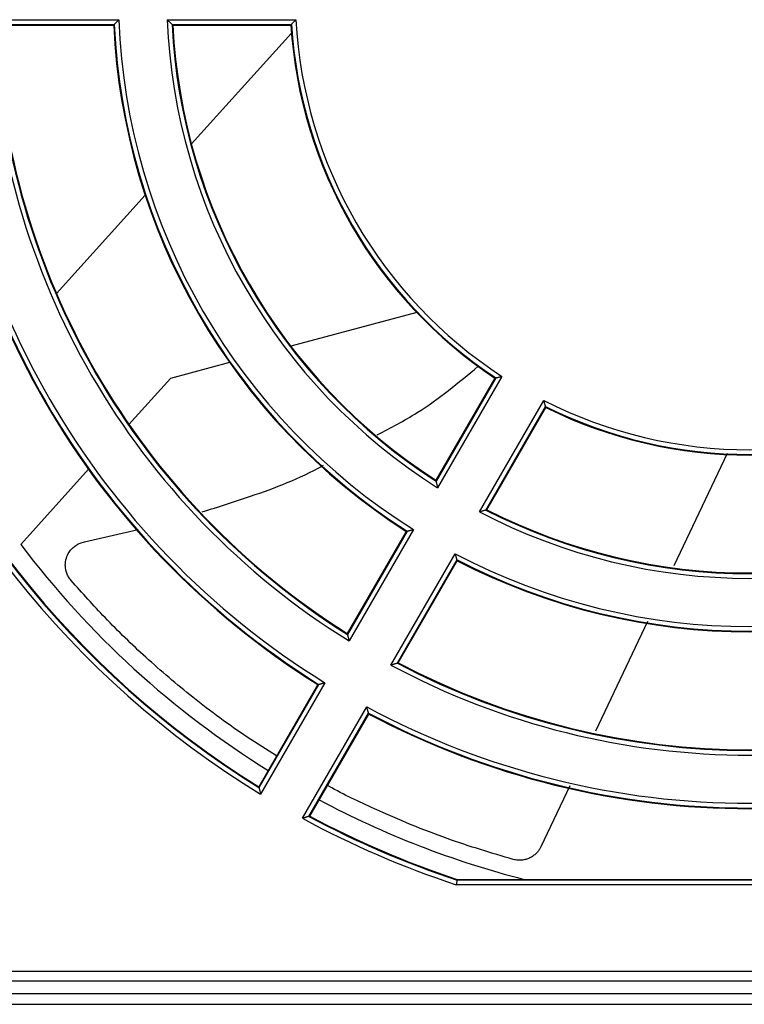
# Model space of a CAD drawing. Header units: inches. Extents: x -16 to 112, y 241 to 387.
# Tile 4 of 9: x 28 to 53, y 318 to 351. Entities that reach past the tile are written whole.
import ezdxf

# ---------------------------------------------------------------- set-up
doc = ezdxf.new("R2010")
doc.units = ezdxf.units.IN
doc.header["$MEASUREMENT"] = 0

# ---------------------------------------------------------------- blocks, each defined once
blk = doc.blocks.new('block 7')
at = {"color": 7, "lineweight": 25}
blk.add_lwpolyline([(7.838, 318.648), (88.105, 318.648)], dxfattribs=at)
blk = doc.blocks.new('block 92')
at = {"color": 7, "lineweight": 25}
blk.add_lwpolyline([(7.224, 317.854), (88.824, 317.854)], dxfattribs=at)
blk = doc.blocks.new('block 126')
at = {"color": 7, "lineweight": 25}
blk.add_open_spline([(27.055, 351.275), (27.329, 342.651), (31.899, 334.736), (39.231, 330.187)], degree=3, dxfattribs=at)
blk = doc.blocks.new('block 127')
at = {"color": 7, "lineweight": 25}
blk.add_lwpolyline([(41.413, 333.967), (39.231, 330.187)], dxfattribs=at)
blk = doc.blocks.new('block 128')
at = {"color": 7, "lineweight": 25}
blk.add_open_spline([(31.421, 351.275), (31.691, 344.21), (35.43, 337.734), (41.413, 333.967)], degree=3, dxfattribs=at)
blk = doc.blocks.new('block 129')
at = {"color": 7, "lineweight": 25}
blk.add_lwpolyline([(27.055, 351.275), (31.421, 351.275)], dxfattribs=at)
blk = doc.blocks.new('block 130')
at = {"color": 7, "lineweight": 25}
blk.add_open_spline([(45.834, 338.35), (50.226, 336.117), (55.421, 336.117), (59.813, 338.35)], degree=3, dxfattribs=at)
blk = doc.blocks.new('block 131')
at = {"color": 7, "lineweight": 25}
blk.add_lwpolyline([(43.65, 334.568), (45.834, 338.35)], dxfattribs=at)
blk = doc.blocks.new('block 132')
at = {"color": 7, "lineweight": 25}
blk.add_open_spline([(43.65, 334.568), (49.396, 331.56), (56.251, 331.56), (61.997, 334.568)], degree=3, dxfattribs=at)
blk = doc.blocks.new('block 134')
at = {"color": 7, "lineweight": 25}
blk.add_open_spline([(40.648, 329.368), (48.254, 325.293), (57.393, 325.293), (64.999, 329.368)], degree=3, dxfattribs=at)
blk = doc.blocks.new('block 136')
at = {"color": 7, "lineweight": 25}
blk.add_open_spline([(42.831, 333.149), (49.084, 329.85), (56.563, 329.85), (62.816, 333.149)], degree=3, dxfattribs=at)
blk = doc.blocks.new('block 137')
at = {"color": 7, "lineweight": 25}
blk.add_lwpolyline([(40.648, 329.368), (42.831, 333.149)], dxfattribs=at)
blk = doc.blocks.new('block 138')
at = {"color": 7, "lineweight": 25}
blk.add_open_spline([(33.059, 351.275), (33.327, 344.795), (36.755, 338.858), (42.232, 335.386)], degree=3, dxfattribs=at)
blk = doc.blocks.new('block 139')
at = {"color": 7, "lineweight": 25}
blk.add_lwpolyline([(44.416, 339.169), (42.232, 335.386)], dxfattribs=at)
blk = doc.blocks.new('block 140')
at = {"color": 7, "lineweight": 25}
blk.add_open_spline([(37.427, 351.275), (37.688, 346.355), (40.286, 341.856), (44.416, 339.169)], degree=3, dxfattribs=at)
blk = doc.blocks.new('block 141')
at = {"color": 7, "lineweight": 25}
blk.add_lwpolyline([(33.059, 351.275), (37.427, 351.275)], dxfattribs=at)
blk = doc.blocks.new('block 175')
at = {"color": 7, "lineweight": 25}
blk.add_lwpolyline([(88.103, 318.968), (7.857, 318.968)], dxfattribs=at)
blk = doc.blocks.new('block 190')
at = {"color": 7, "lineweight": 25}
blk.add_open_spline([(22.642, 342.136), (24.999, 334.992), (29.813, 328.916), (36.229, 324.988)], degree=3, dxfattribs=at)
blk = doc.blocks.new('block 191')
at = {"color": 7, "lineweight": 25}
blk.add_lwpolyline([(38.412, 328.768), (36.229, 324.988)], dxfattribs=at)
blk = doc.blocks.new('block 192')
at = {"color": 7, "lineweight": 25}
blk.add_open_spline([(25.417, 351.275), (25.692, 342.066), (30.574, 333.611), (38.412, 328.768)], degree=3, dxfattribs=at)
blk = doc.blocks.new('block 195')
at = {"color": 7, "lineweight": 25}
blk.add_lwpolyline([(62.781, 321.912), (42.866, 321.912)], dxfattribs=at)
blk = doc.blocks.new('block 198')
at = {"color": 7, "lineweight": 25}
blk.add_open_spline([(39.829, 327.95), (47.942, 323.584), (57.705, 323.584), (65.818, 327.95)], degree=3, dxfattribs=at)
blk = doc.blocks.new('block 199')
at = {"color": 7, "lineweight": 25}
blk.add_lwpolyline([(37.647, 324.17), (39.829, 327.95)], dxfattribs=at)
blk = doc.blocks.new('block 200')
at = {"color": 7, "lineweight": 25}
blk.add_open_spline([(37.647, 324.17), (39.316, 323.263), (41.062, 322.507), (42.866, 321.912)], degree=3, dxfattribs=at)
blk = doc.blocks.new('block 367')
at = {"color": 7, "lineweight": 25}
blk.add_open_spline([(27.22, 351.116), (27.543, 342.663), (32.016, 334.915), (39.175, 330.409)], degree=3, dxfattribs=at)
blk = doc.blocks.new('block 368')
at = {"color": 7, "lineweight": 25}
blk.add_open_spline([(39.175, 330.409), (39.175, 330.407), (39.176, 330.405), (39.177, 330.402), (39.177, 330.399), (39.179, 330.394), (39.18, 330.388), (39.182, 330.381), (39.183, 330.374), (39.186, 330.366), (39.188, 330.357), (39.19, 330.347), (39.193, 330.337), (39.195, 330.327), (39.198, 330.317), (39.201, 330.306), (39.204, 330.293), (39.207, 330.28), (39.21, 330.267), (39.213, 330.256), (39.216, 330.245), (39.218, 330.235), (39.222, 330.219), (39.226, 330.203), (39.231, 330.187)], degree=3, knots=[0, 0, 0, 0, 1, 1, 1, 2, 2, 2, 3, 3, 3, 4, 4, 4, 5, 5, 5, 6, 6, 6, 7, 7, 7, 8, 8, 8, 8], dxfattribs=at)
blk = doc.blocks.new('block 373')
at = {"color": 7, "lineweight": 25}
blk.add_open_spline([(25.263, 351.116), (25.588, 341.964), (30.434, 333.571), (38.196, 328.714)], degree=3, dxfattribs=at)
blk = doc.blocks.new('block 374')
at = {"color": 7, "lineweight": 25}
blk.add_open_spline([(38.196, 328.714), (38.198, 328.715), (38.2, 328.715), (38.203, 328.716), (38.206, 328.717), (38.211, 328.718), (38.217, 328.719), (38.223, 328.721), (38.23, 328.723), (38.238, 328.725), (38.246, 328.727), (38.255, 328.729), (38.265, 328.732), (38.275, 328.734), (38.285, 328.737), (38.295, 328.739), (38.307, 328.742), (38.32, 328.745), (38.333, 328.749), (38.343, 328.751), (38.354, 328.754), (38.365, 328.757), (38.381, 328.76), (38.396, 328.764), (38.412, 328.768)], degree=3, knots=[0, 0, 0, 0, 1, 1, 1, 2, 2, 2, 3, 3, 3, 4, 4, 4, 5, 5, 5, 6, 6, 6, 7, 7, 7, 8, 8, 8, 8], dxfattribs=at)
blk = doc.blocks.new('block 390')
at = {"color": 7, "lineweight": 25}
blk.add_open_spline([(31.268, 351.116), (31.586, 344.109), (35.289, 337.693), (41.199, 333.915)], degree=3, dxfattribs=at)
blk = doc.blocks.new('block 391')
at = {"color": 7, "lineweight": 25}
blk.add_open_spline([(31.268, 351.116), (31.269, 351.117), (31.27, 351.118), (31.273, 351.121), (31.275, 351.123), (31.278, 351.127), (31.282, 351.131), (31.287, 351.135), (31.291, 351.14), (31.297, 351.146), (31.303, 351.152), (31.31, 351.159), (31.317, 351.167), (31.323, 351.174), (31.331, 351.181), (31.338, 351.189), (31.347, 351.198), (31.355, 351.207), (31.364, 351.217), (31.372, 351.225), (31.38, 351.233), (31.388, 351.241), (31.399, 351.252), (31.41, 351.264), (31.421, 351.275)], degree=3, knots=[0, 0, 0, 0, 1, 1, 1, 2, 2, 2, 3, 3, 3, 4, 4, 4, 5, 5, 5, 6, 6, 6, 7, 7, 7, 8, 8, 8, 8], dxfattribs=at)
blk = doc.blocks.new('block 392')
at = {"color": 7, "lineweight": 25}
blk.add_open_spline([(41.199, 333.915), (41.201, 333.915), (41.202, 333.916), (41.206, 333.916), (41.209, 333.917), (41.214, 333.918), (41.219, 333.92), (41.225, 333.921), (41.232, 333.923), (41.24, 333.925), (41.248, 333.927), (41.257, 333.929), (41.267, 333.931), (41.277, 333.934), (41.287, 333.936), (41.297, 333.939), (41.309, 333.942), (41.322, 333.945), (41.335, 333.948), (41.345, 333.951), (41.356, 333.953), (41.367, 333.956), (41.382, 333.96), (41.398, 333.964), (41.413, 333.967)], degree=3, knots=[0, 0, 0, 0, 1, 1, 1, 2, 2, 2, 3, 3, 3, 4, 4, 4, 5, 5, 5, 6, 6, 6, 7, 7, 7, 8, 8, 8, 8], dxfattribs=at)
blk = doc.blocks.new('block 393')
at = {"color": 7, "lineweight": 25}
blk.add_open_spline([(37.276, 351.116), (37.582, 346.253), (40.145, 341.814), (44.203, 339.118)], degree=3, dxfattribs=at)
blk = doc.blocks.new('block 394')
at = {"color": 7, "lineweight": 25}
blk.add_open_spline([(37.276, 351.116), (37.278, 351.117), (37.279, 351.118), (37.281, 351.121), (37.283, 351.123), (37.287, 351.127), (37.291, 351.131), (37.295, 351.135), (37.3, 351.14), (37.305, 351.146), (37.311, 351.152), (37.317, 351.159), (37.324, 351.167), (37.331, 351.174), (37.338, 351.181), (37.345, 351.189), (37.354, 351.198), (37.362, 351.207), (37.371, 351.216), (37.379, 351.224), (37.386, 351.232), (37.394, 351.241), (37.405, 351.252), (37.416, 351.264), (37.427, 351.275)], degree=3, knots=[0, 0, 0, 0, 1, 1, 1, 2, 2, 2, 3, 3, 3, 4, 4, 4, 5, 5, 5, 6, 6, 6, 7, 7, 7, 8, 8, 8, 8], dxfattribs=at)
blk = doc.blocks.new('block 395')
at = {"color": 7, "lineweight": 25}
blk.add_open_spline([(44.203, 339.118), (44.205, 339.119), (44.207, 339.119), (44.21, 339.12), (44.213, 339.121), (44.218, 339.122), (44.223, 339.123), (44.229, 339.124), (44.236, 339.126), (44.244, 339.128), (44.252, 339.13), (44.261, 339.132), (44.271, 339.134), (44.281, 339.137), (44.29, 339.139), (44.301, 339.141), (44.313, 339.144), (44.325, 339.147), (44.338, 339.15), (44.348, 339.153), (44.359, 339.155), (44.37, 339.158), (44.386, 339.161), (44.401, 339.165), (44.416, 339.169)], degree=3, knots=[0, 0, 0, 0, 1, 1, 1, 2, 2, 2, 3, 3, 3, 4, 4, 4, 5, 5, 5, 6, 6, 6, 7, 7, 7, 8, 8, 8, 8], dxfattribs=at)
blk = doc.blocks.new('block 400')
at = {"color": 7, "lineweight": 25}
blk.add_lwpolyline([(27.22, 351.116), (31.268, 351.116)], dxfattribs=at)
blk = doc.blocks.new('block 403')
at = {"color": 7, "lineweight": 25}
blk.add_lwpolyline([(33.226, 351.116), (37.276, 351.116)], dxfattribs=at)
blk = doc.blocks.new('block 404')
at = {"color": 7, "lineweight": 25}
blk.add_open_spline([(33.226, 351.116), (33.224, 351.117), (33.223, 351.119), (33.22, 351.121), (33.218, 351.123), (33.214, 351.127), (33.21, 351.131), (33.205, 351.136), (33.199, 351.141), (33.193, 351.147), (33.187, 351.153), (33.179, 351.16), (33.171, 351.167), (33.164, 351.174), (33.156, 351.182), (33.148, 351.19), (33.139, 351.199), (33.129, 351.208), (33.119, 351.217), (33.111, 351.225), (33.103, 351.233), (33.095, 351.241), (33.083, 351.252), (33.071, 351.264), (33.059, 351.275)], degree=3, knots=[0, 0, 0, 0, 1, 1, 1, 2, 2, 2, 3, 3, 3, 4, 4, 4, 5, 5, 5, 6, 6, 6, 7, 7, 7, 8, 8, 8, 8], dxfattribs=at)
blk = doc.blocks.new('block 407')
at = {"color": 7, "lineweight": 25}
blk.add_open_spline([(33.226, 351.116), (33.54, 344.808), (36.872, 339.037), (42.178, 335.61)], degree=3, dxfattribs=at)
blk = doc.blocks.new('block 408')
at = {"color": 7, "lineweight": 25}
blk.add_open_spline([(42.178, 335.61), (42.178, 335.608), (42.179, 335.606), (42.179, 335.603), (42.18, 335.6), (42.181, 335.595), (42.183, 335.589), (42.184, 335.582), (42.186, 335.575), (42.188, 335.567), (42.19, 335.558), (42.193, 335.548), (42.195, 335.537), (42.198, 335.527), (42.2, 335.517), (42.203, 335.506), (42.206, 335.494), (42.209, 335.481), (42.213, 335.467), (42.215, 335.457), (42.218, 335.446), (42.221, 335.434), (42.224, 335.418), (42.228, 335.402), (42.232, 335.386)], degree=3, knots=[0, 0, 0, 0, 1, 1, 1, 2, 2, 2, 3, 3, 3, 4, 4, 4, 5, 5, 5, 6, 6, 6, 7, 7, 7, 8, 8, 8, 8], dxfattribs=at)
blk = doc.blocks.new('block 409')
at = {"color": 7, "lineweight": 25}
blk.add_open_spline([(22.801, 342.162), (25.132, 335.118), (29.865, 329.117), (36.173, 325.21)], degree=3, dxfattribs=at)
blk = doc.blocks.new('block 410')
at = {"color": 7, "lineweight": 25}
blk.add_open_spline([(36.173, 325.21), (36.174, 325.208), (36.174, 325.206), (36.175, 325.203), (36.176, 325.199), (36.177, 325.194), (36.178, 325.189), (36.18, 325.182), (36.182, 325.175), (36.184, 325.167), (36.186, 325.158), (36.189, 325.149), (36.191, 325.138), (36.194, 325.128), (36.196, 325.118), (36.199, 325.107), (36.202, 325.095), (36.205, 325.082), (36.209, 325.069), (36.212, 325.058), (36.214, 325.047), (36.217, 325.036), (36.221, 325.02), (36.225, 325.004), (36.229, 324.988)], degree=3, knots=[0, 0, 0, 0, 1, 1, 1, 2, 2, 2, 3, 3, 3, 4, 4, 4, 5, 5, 5, 6, 6, 6, 7, 7, 7, 8, 8, 8, 8], dxfattribs=at)
blk = doc.blocks.new('block 413')
at = {"color": 7, "lineweight": 25}
blk.add_lwpolyline([(41.199, 333.915), (39.175, 330.409)], dxfattribs=at)
blk = doc.blocks.new('block 415')
at = {"color": 7, "lineweight": 25}
blk.add_open_spline([(45.897, 338.141), (45.896, 338.142), (45.896, 338.144), (45.895, 338.147), (45.894, 338.15), (45.892, 338.155), (45.891, 338.16), (45.889, 338.166), (45.887, 338.173), (45.885, 338.18), (45.882, 338.189), (45.88, 338.198), (45.877, 338.207), (45.874, 338.217), (45.871, 338.226), (45.868, 338.237), (45.864, 338.248), (45.861, 338.26), (45.857, 338.273), (45.854, 338.283), (45.851, 338.294), (45.848, 338.305), (45.843, 338.32), (45.839, 338.335), (45.834, 338.35)], degree=3, knots=[0, 0, 0, 0, 1, 1, 1, 2, 2, 2, 3, 3, 3, 4, 4, 4, 5, 5, 5, 6, 6, 6, 7, 7, 7, 8, 8, 8, 8], dxfattribs=at)
blk = doc.blocks.new('block 416')
at = {"color": 7, "lineweight": 25}
blk.add_lwpolyline([(43.871, 334.632), (45.897, 338.141)], dxfattribs=at)
blk = doc.blocks.new('block 417')
at = {"color": 7, "lineweight": 25}
blk.add_open_spline([(43.871, 334.632), (43.87, 334.632), (43.868, 334.631), (43.864, 334.63), (43.861, 334.63), (43.856, 334.628), (43.85, 334.626), (43.844, 334.625), (43.837, 334.622), (43.829, 334.62), (43.82, 334.617), (43.81, 334.614), (43.8, 334.611), (43.79, 334.609), (43.779, 334.605), (43.769, 334.602), (43.756, 334.599), (43.743, 334.595), (43.73, 334.591), (43.72, 334.588), (43.709, 334.585), (43.698, 334.582), (43.682, 334.577), (43.666, 334.572), (43.65, 334.568)], degree=3, knots=[0, 0, 0, 0, 1, 1, 1, 2, 2, 2, 3, 3, 3, 4, 4, 4, 5, 5, 5, 6, 6, 6, 7, 7, 7, 8, 8, 8, 8], dxfattribs=at)
blk = doc.blocks.new('block 418')
at = {"color": 7, "lineweight": 25}
blk.add_open_spline([(43.871, 334.632), (49.492, 331.751), (56.155, 331.751), (61.776, 334.632)], degree=3, dxfattribs=at)
blk = doc.blocks.new('block 421')
at = {"color": 7, "lineweight": 25}
blk.add_lwpolyline([(44.203, 339.118), (42.178, 335.61)], dxfattribs=at)
blk = doc.blocks.new('block 424')
at = {"color": 7, "lineweight": 25}
blk.add_open_spline([(45.897, 338.141), (50.26, 335.974), (55.386, 335.974), (59.75, 338.141)], degree=3, dxfattribs=at)
blk = doc.blocks.new('block 426')
at = {"color": 7, "lineweight": 25}
blk.add_open_spline([(39.89, 327.737), (47.978, 323.442), (57.669, 323.442), (65.757, 327.737)], degree=3, dxfattribs=at)
blk = doc.blocks.new('block 427')
at = {"color": 7, "lineweight": 25}
blk.add_open_spline([(39.89, 327.737), (39.89, 327.738), (39.889, 327.74), (39.888, 327.743), (39.887, 327.747), (39.886, 327.751), (39.884, 327.757), (39.883, 327.763), (39.881, 327.77), (39.879, 327.777), (39.876, 327.786), (39.873, 327.795), (39.871, 327.805), (39.868, 327.814), (39.865, 327.824), (39.862, 327.835), (39.859, 327.847), (39.855, 327.859), (39.851, 327.872), (39.848, 327.882), (39.845, 327.893), (39.842, 327.904), (39.838, 327.919), (39.834, 327.935), (39.829, 327.95)], degree=3, knots=[0, 0, 0, 0, 1, 1, 1, 2, 2, 2, 3, 3, 3, 4, 4, 4, 5, 5, 5, 6, 6, 6, 7, 7, 7, 8, 8, 8, 8], dxfattribs=at)
blk = doc.blocks.new('block 429')
at = {"color": 7, "lineweight": 25}
blk.add_lwpolyline([(40.868, 329.431), (42.892, 332.937)], dxfattribs=at)
blk = doc.blocks.new('block 430')
at = {"color": 7, "lineweight": 25}
blk.add_open_spline([(40.868, 329.431), (40.867, 329.431), (40.865, 329.43), (40.862, 329.43), (40.858, 329.428), (40.853, 329.427), (40.847, 329.425), (40.841, 329.424), (40.834, 329.421), (40.826, 329.419), (40.817, 329.417), (40.807, 329.414), (40.797, 329.411), (40.787, 329.408), (40.777, 329.405), (40.766, 329.402), (40.754, 329.398), (40.741, 329.395), (40.728, 329.391), (40.717, 329.388), (40.707, 329.385), (40.696, 329.382), (40.68, 329.377), (40.664, 329.373), (40.648, 329.368)], degree=3, knots=[0, 0, 0, 0, 1, 1, 1, 2, 2, 2, 3, 3, 3, 4, 4, 4, 5, 5, 5, 6, 6, 6, 7, 7, 7, 8, 8, 8, 8], dxfattribs=at)
blk = doc.blocks.new('block 431')
at = {"color": 7, "lineweight": 25}
blk.add_open_spline([(42.892, 332.937), (42.892, 332.939), (42.891, 332.941), (42.891, 332.944), (42.89, 332.947), (42.888, 332.952), (42.887, 332.957), (42.885, 332.963), (42.883, 332.97), (42.881, 332.977), (42.878, 332.986), (42.876, 332.995), (42.873, 333.005), (42.87, 333.014), (42.867, 333.024), (42.864, 333.034), (42.861, 333.046), (42.857, 333.059), (42.853, 333.071), (42.85, 333.082), (42.847, 333.092), (42.844, 333.103), (42.84, 333.118), (42.835, 333.134), (42.831, 333.149)], degree=3, knots=[0, 0, 0, 0, 1, 1, 1, 2, 2, 2, 3, 3, 3, 4, 4, 4, 5, 5, 5, 6, 6, 6, 7, 7, 7, 8, 8, 8, 8], dxfattribs=at)
blk = doc.blocks.new('block 432')
at = {"color": 7, "lineweight": 25}
blk.add_lwpolyline([(37.867, 324.232), (39.89, 327.737)], dxfattribs=at)
blk = doc.blocks.new('block 433')
at = {"color": 7, "lineweight": 25}
blk.add_open_spline([(37.867, 324.232), (37.865, 324.232), (37.863, 324.231), (37.86, 324.23), (37.856, 324.229), (37.851, 324.228), (37.846, 324.226), (37.839, 324.224), (37.832, 324.222), (37.824, 324.22), (37.815, 324.218), (37.806, 324.215), (37.796, 324.212), (37.786, 324.209), (37.775, 324.206), (37.765, 324.203), (37.753, 324.2), (37.74, 324.196), (37.727, 324.192), (37.716, 324.189), (37.705, 324.186), (37.694, 324.183), (37.679, 324.179), (37.663, 324.174), (37.647, 324.17)], degree=3, knots=[0, 0, 0, 0, 1, 1, 1, 2, 2, 2, 3, 3, 3, 4, 4, 4, 5, 5, 5, 6, 6, 6, 7, 7, 7, 8, 8, 8, 8], dxfattribs=at)
blk = doc.blocks.new('block 437')
at = {"color": 7, "lineweight": 25}
blk.add_open_spline([(42.892, 332.937), (49.12, 329.709), (56.527, 329.709), (62.754, 332.937)], degree=3, dxfattribs=at)
blk = doc.blocks.new('block 438')
at = {"color": 7, "lineweight": 25}
blk.add_open_spline([(40.868, 329.431), (48.35, 325.485), (57.297, 325.485), (64.778, 329.431)], degree=3, dxfattribs=at)
blk = doc.blocks.new('block 441')
at = {"color": 7, "lineweight": 25}
blk.add_lwpolyline([(38.196, 328.714), (36.173, 325.21)], dxfattribs=at)
blk = doc.blocks.new('block 443')
at = {"color": 7, "lineweight": 25}
blk.add_lwpolyline([(62.755, 322.071), (42.892, 322.071)], dxfattribs=at)
blk = doc.blocks.new('block 445')
at = {"color": 7, "lineweight": 25}
blk.add_open_spline([(42.892, 322.071), (42.892, 322.07), (42.891, 322.069), (42.891, 322.066), (42.891, 322.064), (42.89, 322.061), (42.89, 322.056), (42.889, 322.052), (42.888, 322.047), (42.887, 322.041), (42.886, 322.035), (42.885, 322.028), (42.884, 322.021), (42.882, 322.008), (42.879, 321.994), (42.877, 321.979), (42.874, 321.958), (42.87, 321.935), (42.866, 321.912)], degree=3, knots=[0, 0, 0, 0, 1, 1, 1, 2, 2, 2, 3, 3, 3, 4, 4, 4, 5, 5, 5, 6, 6, 6, 6], dxfattribs=at)
blk = doc.blocks.new('block 447')
at = {"color": 7, "lineweight": 25}
blk.add_open_spline([(37.867, 324.232), (39.476, 323.368), (41.158, 322.645), (42.892, 322.071)], degree=3, dxfattribs=at)
blk = doc.blocks.new('block 476')
at = {"color": 7, "lineweight": 25}
blk.add_lwpolyline([(20.931, 318.224), (71.342, 318.224)], dxfattribs=at)
blk = doc.blocks.new('block 554')
at = {"color": 7, "lineweight": 25}
blk.add_open_spline([(27.243, 351.094), (27.572, 342.665), (32.033, 334.94), (39.167, 330.44)], degree=3, dxfattribs=at)
blk = doc.blocks.new('block 555')
at = {"color": 7, "lineweight": 25}
blk.add_lwpolyline([(39.167, 330.44), (39.172, 330.423), (39.175, 330.409)], dxfattribs=at)
blk = doc.blocks.new('block 556')
at = {"color": 7, "lineweight": 25}
blk.add_lwpolyline([(37.256, 351.094), (37.267, 351.106), (37.276, 351.116)], dxfattribs=at)
blk = doc.blocks.new('block 557')
at = {"color": 7, "lineweight": 25}
blk.add_lwpolyline([(33.249, 351.094), (37.256, 351.094)], dxfattribs=at)
blk = doc.blocks.new('block 558')
at = {"color": 7, "lineweight": 25}
blk.add_lwpolyline([(33.249, 351.094), (33.236, 351.106), (33.226, 351.116)], dxfattribs=at)
blk = doc.blocks.new('block 562')
at = {"color": 7, "lineweight": 25}
blk.add_lwpolyline([(41.169, 333.907), (41.186, 333.912), (41.199, 333.915)], dxfattribs=at)
blk = doc.blocks.new('block 563')
at = {"color": 7, "lineweight": 25}
blk.add_open_spline([(31.247, 351.094), (31.571, 344.095), (35.27, 337.688), (41.169, 333.907)], degree=3, dxfattribs=at)
blk = doc.blocks.new('block 564')
at = {"color": 7, "lineweight": 25}
blk.add_lwpolyline([(31.247, 351.094), (31.259, 351.106), (31.268, 351.116)], dxfattribs=at)
blk = doc.blocks.new('block 571')
at = {"color": 7, "lineweight": 25}
blk.add_lwpolyline([(38.166, 328.707), (38.183, 328.711), (38.196, 328.714)], dxfattribs=at)
blk = doc.blocks.new('block 572')
at = {"color": 7, "lineweight": 25}
blk.add_open_spline([(25.242, 351.094), (25.573, 341.95), (30.414, 333.566), (38.166, 328.707)], degree=3, dxfattribs=at)
blk = doc.blocks.new('block 586')
at = {"color": 7, "lineweight": 25}
blk.add_lwpolyline([(44.174, 339.111), (44.19, 339.115), (44.203, 339.118)], dxfattribs=at)
blk = doc.blocks.new('block 587')
at = {"color": 7, "lineweight": 25}
blk.add_open_spline([(37.256, 351.094), (37.567, 346.239), (40.126, 341.808), (44.174, 339.111)], degree=3, dxfattribs=at)
blk = doc.blocks.new('block 588')
at = {"color": 7, "lineweight": 25}
blk.add_lwpolyline([(27.243, 351.094), (31.247, 351.094)], dxfattribs=at)
blk = doc.blocks.new('block 589')
at = {"color": 7, "lineweight": 25}
blk.add_open_spline([(33.249, 351.094), (33.57, 344.809), (36.889, 339.062), (42.17, 335.642)], degree=3, dxfattribs=at)
blk = doc.blocks.new('block 590')
at = {"color": 7, "lineweight": 25}
blk.add_lwpolyline([(42.17, 335.642), (42.175, 335.624), (42.178, 335.61)], dxfattribs=at)
blk = doc.blocks.new('block 591')
at = {"color": 7, "lineweight": 25}
blk.add_open_spline([(22.824, 342.166), (25.15, 335.135), (29.872, 329.145), (36.165, 325.241)], degree=3, dxfattribs=at)
blk = doc.blocks.new('block 592')
at = {"color": 7, "lineweight": 25}
blk.add_lwpolyline([(36.165, 325.241), (36.17, 325.224), (36.173, 325.21)], dxfattribs=at)
blk = doc.blocks.new('block 598')
at = {"color": 7, "lineweight": 25}
blk.add_lwpolyline([(43.902, 334.642), (43.885, 334.636), (43.871, 334.632)], dxfattribs=at)
blk = doc.blocks.new('block 599')
at = {"color": 7, "lineweight": 25}
blk.add_open_spline([(43.902, 334.642), (49.505, 331.778), (56.142, 331.778), (61.745, 334.642)], degree=3, dxfattribs=at)
blk = doc.blocks.new('block 600')
at = {"color": 7, "lineweight": 25}
blk.add_open_spline([(45.906, 338.111), (50.265, 335.954), (55.382, 335.954), (59.741, 338.111)], degree=3, dxfattribs=at)
blk = doc.blocks.new('block 601')
at = {"color": 7, "lineweight": 25}
blk.add_lwpolyline([(45.906, 338.111), (45.901, 338.128), (45.897, 338.141)], dxfattribs=at)
blk = doc.blocks.new('block 602')
at = {"color": 7, "lineweight": 25}
blk.add_lwpolyline([(41.169, 333.907), (39.167, 330.44)], dxfattribs=at)
blk = doc.blocks.new('block 603')
at = {"color": 7, "lineweight": 25}
blk.add_lwpolyline([(43.902, 334.642), (45.906, 338.111)], dxfattribs=at)
blk = doc.blocks.new('block 604')
at = {"color": 7, "lineweight": 25}
blk.add_lwpolyline([(44.174, 339.111), (42.17, 335.642)], dxfattribs=at)
blk = doc.blocks.new('block 613')
at = {"color": 7, "lineweight": 25}
blk.add_lwpolyline([(40.899, 329.44), (40.882, 329.435), (40.868, 329.431)], dxfattribs=at)
blk = doc.blocks.new('block 614')
at = {"color": 7, "lineweight": 25}
blk.add_lwpolyline([(42.901, 332.908), (42.896, 332.924), (42.892, 332.937)], dxfattribs=at)
blk = doc.blocks.new('block 615')
at = {"color": 7, "lineweight": 25}
blk.add_lwpolyline([(40.899, 329.44), (42.901, 332.908)], dxfattribs=at)
blk = doc.blocks.new('block 616')
at = {"color": 7, "lineweight": 25}
blk.add_lwpolyline([(39.899, 327.707), (39.894, 327.724), (39.89, 327.737)], dxfattribs=at)
blk = doc.blocks.new('block 617')
at = {"color": 7, "lineweight": 25}
blk.add_lwpolyline([(37.897, 324.241), (39.899, 327.707)], dxfattribs=at)
blk = doc.blocks.new('block 618')
at = {"color": 7, "lineweight": 25}
blk.add_lwpolyline([(37.897, 324.241), (37.88, 324.236), (37.867, 324.232)], dxfattribs=at)
blk = doc.blocks.new('block 619')
at = {"color": 7, "lineweight": 25}
blk.add_lwpolyline([(38.166, 328.707), (36.165, 325.241)], dxfattribs=at)
blk = doc.blocks.new('block 621')
at = {"color": 7, "lineweight": 25}
blk.add_open_spline([(42.901, 332.908), (49.124, 329.689), (56.522, 329.689), (62.746, 332.908)], degree=3, dxfattribs=at)
blk = doc.blocks.new('block 624')
at = {"color": 7, "lineweight": 25}
blk.add_open_spline([(39.899, 327.707), (47.983, 323.422), (57.664, 323.422), (65.748, 327.707)], degree=3, dxfattribs=at)
blk = doc.blocks.new('block 625')
at = {"color": 7, "lineweight": 25}
blk.add_open_spline([(37.897, 324.241), (39.499, 323.383), (41.171, 322.664), (42.895, 322.094)], degree=3, dxfattribs=at)
blk = doc.blocks.new('block 626')
at = {"color": 7, "lineweight": 25}
blk.add_lwpolyline([(42.892, 322.071), (42.894, 322.084), (42.895, 322.094)], dxfattribs=at)
blk = doc.blocks.new('block 627')
at = {"color": 7, "lineweight": 25}
blk.add_lwpolyline([(42.895, 322.094), (62.752, 322.094)], dxfattribs=at)
blk = doc.blocks.new('block 634')
at = {"color": 7, "lineweight": 25}
blk.add_open_spline([(40.899, 329.44), (48.363, 325.511), (57.284, 325.511), (64.748, 329.44)], degree=3, dxfattribs=at)
blk = doc.blocks.new('block 715')
at = {"color": 7, "lineweight": 25}
blk.add_lwpolyline([(29.306, 341.979), (32.314, 345.316)], dxfattribs=at)
blk = doc.blocks.new('block 716')
at = {"color": 7, "lineweight": 25}
blk.add_lwpolyline([(33.882, 347.056), (37.276, 350.82)], dxfattribs=at)
blk = doc.blocks.new('block 717')
at = {"color": 7, "lineweight": 25}
blk.add_lwpolyline([(41.526, 341.335), (37.252, 340.19)], dxfattribs=at)
blk = doc.blocks.new('block 718')
at = {"color": 7, "lineweight": 25}
blk.add_lwpolyline([(35.179, 339.634), (33.169, 339.096)], dxfattribs=at)
blk = doc.blocks.new('block 719')
at = {"color": 7, "lineweight": 25}
blk.add_lwpolyline([(33.169, 339.096), (31.764, 337.538)], dxfattribs=at)
blk = doc.blocks.new('block 720')
at = {"color": 7, "lineweight": 25}
blk.add_lwpolyline([(30.391, 336.014), (28.094, 333.466)], dxfattribs=at)
blk = doc.blocks.new('block 728')
at = {"color": 7, "lineweight": 25}
blk.add_open_spline([(28.094, 333.466), (30.394, 330.413), (33.239, 327.812), (36.485, 325.795)], degree=3, dxfattribs=at)
blk = doc.blocks.new('block 729')
at = {"color": 7, "lineweight": 25}
blk.add_open_spline([(38.218, 324.795), (40.419, 323.618), (42.754, 322.711), (45.173, 322.094)], degree=3, dxfattribs=at)
blk = doc.blocks.new('block 868')
at = {"color": 7, "lineweight": 25}
blk.add_lwpolyline([(52.053, 336.549), (50.246, 332.732)], dxfattribs=at)
blk = doc.blocks.new('block 869')
at = {"color": 7, "lineweight": 25}
blk.add_lwpolyline([(49.355, 330.851), (47.59, 327.121)], dxfattribs=at)
blk = doc.blocks.new('block 870')
at = {"color": 7, "lineweight": 25}
blk.add_lwpolyline([(46.712, 325.268), (45.735, 323.202)], dxfattribs=at)
blk = doc.blocks.new('block 871')
at = {"color": 7, "lineweight": 25}
blk.add_open_spline([(45.735, 323.202), (45.726, 323.186), (45.718, 323.17), (45.71, 323.154), (45.701, 323.138), (45.691, 323.122), (45.681, 323.107), (45.671, 323.092), (45.661, 323.077), (45.65, 323.062), (45.639, 323.047), (45.627, 323.033), (45.615, 323.019), (45.603, 323.005), (45.59, 322.991), (45.577, 322.978), (45.544, 322.945), (45.51, 322.917), (45.475, 322.892), (45.436, 322.864), (45.395, 322.84), (45.355, 322.821), (45.314, 322.801), (45.273, 322.786), (45.232, 322.774), (45.184, 322.761), (45.138, 322.752), (45.092, 322.747), (45.046, 322.743), (45.002, 322.742), (44.958, 322.745), (44.904, 322.749), (44.852, 322.76), (44.8, 322.772)], degree=3, knots=[0, 0, 0, 0, 1, 1, 1, 2, 2, 2, 3, 3, 3, 4, 4, 4, 5, 5, 5, 6, 6, 6, 7, 7, 7, 8, 8, 8, 9, 9, 9, 10, 10, 10, 11, 11, 11, 11], dxfattribs=at)
blk = doc.blocks.new('block 872')
at = {"color": 7, "lineweight": 25}
blk.add_open_spline([(44.8, 322.772), (44.062, 322.989), (43.324, 323.206), (42.557, 323.48), (41.758, 323.765), (40.926, 324.112), (40.089, 324.489), (39.575, 324.721), (39.059, 324.964), (38.543, 325.256), (38.528, 325.265), (38.513, 325.273), (38.498, 325.282)], degree=3, knots=[0, 0, 0, 0, 1, 1, 1, 2, 2, 2, 3, 3, 3, 4, 4, 4, 4], dxfattribs=at)
blk = doc.blocks.new('block 873')
at = {"color": 7, "lineweight": 25}
blk.add_open_spline([(36.77, 326.287), (36.438, 326.495), (36.106, 326.704), (35.776, 326.923), (35.152, 327.339), (34.535, 327.795), (33.927, 328.28), (33.387, 328.71), (32.855, 329.163), (32.331, 329.639), (31.863, 330.064), (31.402, 330.508), (30.953, 330.978), (30.563, 331.386), (30.182, 331.814), (29.801, 332.241)], degree=3, knots=[0, 0, 0, 0, 1, 1, 1, 2, 2, 2, 3, 3, 3, 4, 4, 4, 5, 5, 5, 5], dxfattribs=at)
blk = doc.blocks.new('block 874')
at = {"color": 7, "lineweight": 25}
blk.add_open_spline([(29.801, 332.241), (29.785, 332.26), (29.77, 332.279), (29.756, 332.299), (29.741, 332.318), (29.728, 332.339), (29.716, 332.36), (29.704, 332.381), (29.693, 332.402), (29.682, 332.424), (29.672, 332.446), (29.663, 332.468), (29.654, 332.491), (29.639, 332.533), (29.628, 332.575), (29.62, 332.618), (29.611, 332.665), (29.607, 332.711), (29.606, 332.759), (29.606, 332.838), (29.617, 332.919), (29.641, 332.996), (29.663, 333.068), (29.695, 333.137), (29.736, 333.2), (29.766, 333.246), (29.801, 333.29), (29.84, 333.329), (29.878, 333.367), (29.921, 333.402), (29.966, 333.432), (30.011, 333.461), (30.058, 333.487), (30.108, 333.506), (30.157, 333.525), (30.208, 333.537), (30.259, 333.55)], degree=3, knots=[0, 0, 0, 0, 1, 1, 1, 2, 2, 2, 3, 3, 3, 4, 4, 4, 5, 5, 5, 6, 6, 6, 7, 7, 7, 8, 8, 8, 9, 9, 9, 10, 10, 10, 11, 11, 11, 12, 12, 12, 12], dxfattribs=at)
blk = doc.blocks.new('block 875')
at = {"color": 7, "lineweight": 25}
blk.add_lwpolyline([(30.259, 333.55), (32.078, 333.97)], dxfattribs=at)
blk = doc.blocks.new('block 876')
at = {"color": 7, "lineweight": 25}
blk.add_open_spline([(34.252, 334.569), (34.8, 334.742), (35.347, 334.914), (35.892, 335.1), (36.727, 335.385), (37.555, 335.702), (38.323, 336.132), (38.334, 336.138), (38.346, 336.145), (38.357, 336.151)], degree=3, knots=[0, 0, 0, 0, 1, 1, 1, 2, 2, 2, 3, 3, 3, 3], dxfattribs=at)
blk = doc.blocks.new('block 877')
at = {"color": 7, "lineweight": 25}
blk.add_open_spline([(40.188, 337.179), (40.646, 337.421), (41.103, 337.663), (41.539, 337.938), (42.27, 338.399), (42.939, 338.954), (43.608, 339.509)], degree=3, knots=[0, 0, 0, 0, 1, 1, 1, 2, 2, 2, 2], dxfattribs=at)

msp = doc.modelspace()

# ---------------------------------------------------------------- block references
for name in ['block 192', 'block 126', 'block 129', 'block 391', 'block 128', 'block 138', 'block 141', 'block 404', 'block 394', 'block 140', 'block 572', 'block 373', 'block 367', 'block 400', 'block 554', 'block 588', 'block 564', 'block 563', 'block 390', 'block 403', 'block 407', 'block 558', 'block 557', 'block 589', 'block 556', 'block 587', 'block 393', 'block 716', 'block 715', 'block 190', 'block 409', 'block 591', 'block 717', 'block 718', 'block 877', 'block 719', 'block 604', 'block 421', 'block 139', 'block 586', 'block 395', 'block 131', 'block 130', 'block 415', 'block 416', 'block 603', 'block 424', 'block 601', 'block 600', 'block 868', 'block 720', 'block 876', 'block 590', 'block 408', 'block 417', 'block 132', 'block 598', 'block 418', 'block 599', 'block 875', 'block 602', 'block 413', 'block 127', 'block 562', 'block 392', 'block 874', 'block 728', 'block 137', 'block 429', 'block 615', 'block 136', 'block 431', 'block 437', 'block 614', 'block 621', 'block 873', 'block 869', 'block 555', 'block 368', 'block 430', 'block 134', 'block 613', 'block 438', 'block 634', 'block 619', 'block 441', 'block 191', 'block 571', 'block 374', 'block 199', 'block 198', 'block 427', 'block 432', 'block 617', 'block 426', 'block 616', 'block 624', 'block 592', 'block 410', 'block 872', 'block 870', 'block 729', 'block 433', 'block 618', 'block 447', 'block 625', 'block 200', 'block 871', 'block 445', 'block 195', 'block 626', 'block 443', 'block 627', 'block 175', 'block 7', 'block 476', 'block 92']:
    msp.add_blockref(name, (0, 0))

doc.saveas('drawing.dxf')
